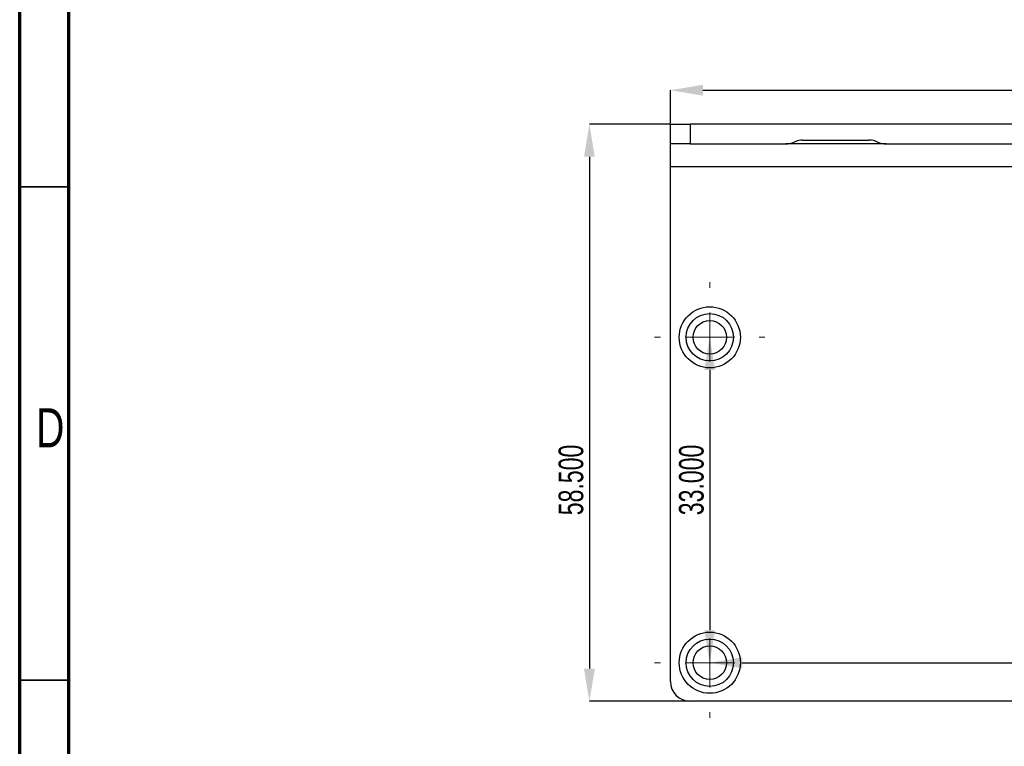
# Model space of a CAD drawing. Header units: millimetres. Extents: x 1643 to 1853, y 2203 to 2490.
# Tile 16 of 31: x 1643 to 1743, y 2339 to 2413. Entities that reach past the tile are written whole.
import ezdxf

# ---------------------------------------------------------------- set-up
doc = ezdxf.new("R2010")
doc.units = ezdxf.units.MM
doc.styles.add('SLDTEXTSTYLE1', font='TXT', dxfattribs={"width": 0.7})
doc.styles.add('SLDTEXTSTYLE2', font='TXT', dxfattribs={"width": 0.75})
doc.dimstyles.new('SLDDIMSTYLE0', dxfattribs={"dimtxt": 2.5, "dimasz": 3.302, "dimexe": 0, "dimexo": 0.0625, "dimtad": 1, "dimdec": 3, "dimrnd": 1e-09, "dimzin": 4, "dimdsep": 46, "dimtxsty": 'SLDTEXTSTYLE1', "dimsah": 1, "dimcen": 0.09, "dimadec": 0, "dimazin": 1, "dimtfac": 1, "dimtdec": 3, "dimtofl": 0, "dimtmove": 0, "dimatfit": 3, "dimfxl": 1, "dimfrac": 2, "dimtolj": 1, "dimtzin": 12, "dimarcsym": 0})

# ---------------------------------------------------------------- blocks, each defined once
blk = doc.blocks.new('*D97')
at = {"color": 0, "linetype": 'Continuous', "lineweight": -2, "transparency": 16777216}
for p, q in [((1708.99, 2402.628), (1708.99, 2406.018)), ((1712.292, 2406.018), (1791.688, 2406.018)), ((1794.99, 2402.628), (1794.99, 2406.018))]:
    blk.add_line(p, q, dxfattribs=at)
at = {"color": 0, "linetype": 'Continuous', "transparency": 16777216}
for points in [[(1712.292, 2406.568), (1712.292, 2405.468), (1708.99, 2406.018)], [(1791.688, 2406.568), (1791.688, 2405.468), (1794.99, 2406.018)]]:
    blk.add_solid(points, dxfattribs=at)
at = {"layer": 'Defpoints', "color": 0, "linetype": 'Continuous', "transparency": 16777216}
for p in [(1794.99, 2406.018), (1708.99, 2402.566), (1794.99, 2402.566)]:
    blk.add_point(p, dxfattribs=at)
at = {"color": 0, "linetype": 'Continuous', "lineweight": 18, "transparency": 16777216, "insert": (1752.003, 2409.143), "char_height": 2.5, "attachment_point": 2, "style": 'SLDTEXTSTYLE1'}
blk.add_mtext('\\A1;86.000', dxfattribs=at)
blk = doc.blocks.new('*D98')
at = {"color": 0, "linetype": 'Continuous', "lineweight": -2, "transparency": 16777216}
for p, q in [((1712.927, 2380.966), (1712.99, 2380.966)), ((1712.99, 2377.664), (1712.99, 2351.268)), ((1712.927, 2347.966), (1712.99, 2347.966))]:
    blk.add_line(p, q, dxfattribs=at)
at = {"color": 0, "linetype": 'Continuous', "transparency": 16777216}
for points in [[(1712.439, 2377.664), (1713.54, 2377.664), (1712.99, 2380.966)], [(1712.439, 2351.268), (1713.54, 2351.268), (1712.99, 2347.966)]]:
    blk.add_solid(points, dxfattribs=at)
at = {"layer": 'Defpoints', "color": 0, "linetype": 'Continuous', "transparency": 16777216}
for p in [(1712.99, 2380.966), (1712.99, 2347.966), (1712.99, 2347.966)]:
    blk.add_point(p, dxfattribs=at)
at = {"color": 0, "linetype": 'Continuous', "lineweight": 18, "transparency": 16777216, "insert": (1709.865, 2366.499), "char_height": 2.5, "attachment_point": 2, "rotation": 90, "style": 'SLDTEXTSTYLE1'}
blk.add_mtext('\\A1;33.000', dxfattribs=at)
blk = doc.blocks.new('*D99')
at = {"color": 0, "linetype": 'Continuous', "lineweight": -2, "transparency": 16777216}
for p, q in [((1712.99, 2348.028), (1712.99, 2347.966)), ((1716.292, 2347.966), (1787.688, 2347.966)), ((1790.99, 2348.028), (1790.99, 2347.966))]:
    blk.add_line(p, q, dxfattribs=at)
at = {"color": 0, "linetype": 'Continuous', "transparency": 16777216}
for points in [[(1716.292, 2348.516), (1716.292, 2347.415), (1712.99, 2347.966)], [(1787.688, 2348.516), (1787.688, 2347.415), (1790.99, 2347.966)]]:
    blk.add_solid(points, dxfattribs=at)
at = {"layer": 'Defpoints', "color": 0, "linetype": 'Continuous', "transparency": 16777216}
for p in [(1712.99, 2347.966), (1790.99, 2347.966), (1790.99, 2347.966)]:
    blk.add_point(p, dxfattribs=at)
at = {"color": 0, "linetype": 'Continuous', "lineweight": 18, "transparency": 16777216, "insert": (1750.328, 2351.091), "char_height": 2.5, "attachment_point": 2, "style": 'SLDTEXTSTYLE1'}
blk.add_mtext('\\A1;78.000', dxfattribs=at)
blk = doc.blocks.new('*D102')
at = {"color": 0, "linetype": 'Continuous', "lineweight": -2, "transparency": 16777216}
for p, q in [((1708.927, 2402.566), (1700.772, 2402.566)), ((1700.772, 2399.264), (1700.772, 2347.368)), ((1710.927, 2344.066), (1700.772, 2344.066))]:
    blk.add_line(p, q, dxfattribs=at)
at = {"color": 0, "linetype": 'Continuous', "transparency": 16777216}
for points in [[(1700.222, 2399.264), (1701.323, 2399.264), (1700.772, 2402.566)], [(1700.222, 2347.368), (1701.323, 2347.368), (1700.772, 2344.066)]]:
    blk.add_solid(points, dxfattribs=at)
at = {"layer": 'Defpoints', "color": 0, "linetype": 'Continuous', "transparency": 16777216}
for p in [(1708.99, 2402.566), (1700.772, 2344.066), (1710.99, 2344.066)]:
    blk.add_point(p, dxfattribs=at)
at = {"color": 0, "linetype": 'Continuous', "lineweight": 18, "transparency": 16777216, "insert": (1697.647, 2366.499), "char_height": 2.5, "attachment_point": 2, "rotation": 90, "style": 'SLDTEXTSTYLE1'}
blk.add_mtext('\\A1;58.500', dxfattribs=at)
blk = doc.blocks.new('SW_CENTERMARKSYMBOL_2')
at = {"color": 0, "linetype": 'Continuous', "lineweight": 18}
for p, q in [((0, 5), (0, 5.599994)), ((0, 0), (0, 2.5)), ((-5, 0), (-5.599994, 0)), ((0, 0), (-2.5, 0)), ((0, 0), (0, -2.5)), ((0, 0), (2.5, 0)), ((5, 0), (5.599994, 0)), ((0, -5), (0, -5.599994))]:
    blk.add_line(p, q, dxfattribs=at)
blk = doc.blocks.new('SW_CENTERMARKSYMBOL_3')
at = {"color": 0, "linetype": 'Continuous', "lineweight": 18}
for p, q in [((0, 5), (0, 5.599994)), ((0, 0), (0, 2.5)), ((-5, 0), (-5.599994, 0)), ((0, 0), (-2.5, 0)), ((0, 0), (0, -2.5)), ((0, 0), (2.5, 0)), ((5, 0), (5.599994, 0)), ((0, -5), (0, -5.599994))]:
    blk.add_line(p, q, dxfattribs=at)

msp = doc.modelspace()

# ---------------------------------------------------------------- linework, layer by layer
at = {"color": 7, "linetype": 'Continuous', "lineweight": 70}
for p, q in [((1642.9605, 2202.7156), (1642.9605, 2489.7156)), ((1647.9605, 2207.7156), (1647.9605, 2484.7156))]:
    msp.add_line(p, q, dxfattribs=at)
at = {"color": 7, "linetype": 'Continuous', "lineweight": 25}
for p, q in [((1708.9896, 2400.5657), (1708.9896, 2402.5657)), ((1708.9896, 2402.5657), (1710.9896, 2402.5657)), ((1710.9896, 2402.5657), (1710.9896, 2400.5657)), ((1792.9897, 2402.5657), (1710.9896, 2402.5657)), ((1710.9896, 2400.5657), (1708.9896, 2400.5657)), ((1708.9896, 2398.2657), (1708.9896, 2400.5657)), ((1710.9896, 2400.5657), (1720.6963, 2400.5657)), ((1730.8834, 2400.5657), (1720.6963, 2400.5657)), ((1722.4398, 2400.9657), (1729.1398, 2400.9657)), ((1730.8834, 2400.5657), (1792.9897, 2400.5657)), ((1794.9897, 2398.2657), (1708.9896, 2398.2657)), ((1708.9896, 2346.0657), (1708.9896, 2398.2657)), ((1792.9897, 2344.0657), (1710.9896, 2344.0657))]:
    msp.add_line(p, q, dxfattribs=at)
at = {"color": 7, "linetype": 'Continuous', "lineweight": 35}
for p, q in [((1647.9605, 2396.2156), (1642.9605, 2396.2156)), ((1647.9605, 2346.2156), (1642.9605, 2346.2156))]:
    msp.add_line(p, q, dxfattribs=at)
at = {"color": 7, "linetype": 'Continuous', "lineweight": 25}
for centre, radius in [((1712.9896, 2380.9658), 3.1), ((1712.9896, 2380.9658), 2.4), ((1712.9896, 2380.9658), 1.7), ((1712.9896, 2347.9657), 3.1), ((1712.9896, 2347.9657), 2.4), ((1712.9896, 2347.9657), 1.7)]:
    msp.add_circle(centre, radius, dxfattribs=at)
for centre, start, end in [((1720.6963, 2402.5657), 270, 295.841933), ((1722.4398, 2398.9657), 90, 115.841933), ((1729.1398, 2398.9657), 64.158067, 90), ((1730.8834, 2402.5657), 244.158067, 270), ((1710.9896, 2346.0657), 180, 270)]:
    msp.add_arc(centre, 2, start, end, dxfattribs=at)

# ---------------------------------------------------------------- block references
at = {"color": 7, "linetype": 'Continuous', "lineweight": 0}
for name, p in [('SW_CENTERMARKSYMBOL_3', (1712.9896, 2380.9658)), ('SW_CENTERMARKSYMBOL_2', (1712.9896, 2347.9657))]:
    msp.add_blockref(name, p, dxfattribs=at)

# ---------------------------------------------------------------- texts
at = {"color": 7, "linetype": 'Continuous', "lineweight": 0, "insert": (1646.0599, 2373.7757), "char_height": 3.9687, "attachment_point": 2, "style": 'SLDTEXTSTYLE2'}
msp.add_mtext('D', dxfattribs=at)

# ---------------------------------------------------------------- dimensions: what is measured, and where the dimension line sits
at = {"color": 7, "linetype": 'Continuous', "lineweight": 18}
for base, p1, p2, picture, middle in [((1794.9897, 2406.0181), (1708.9896, 2402.5657), (1794.9897, 2402.5657), '*D97', (1752.003, 2406.0181)), ((1790.9896, 2347.9657), (1712.9896, 2347.9657), (1790.9896, 2347.9657), '*D99', (1750.3279, 2347.9657))]:
    dim = msp.add_linear_dim(base=base, p1=p1, p2=p2, dimstyle='SLDDIMSTYLE0', dxfattribs=at)
    dim.commit()
    dim.dimension.update_dxf_attribs({"geometry": picture, "text_midpoint": middle, "dimtype": 160})
for base, p1, p2, picture, middle in [((1700.7725, 2344.0657), (1708.9896, 2402.5657), (1710.9896, 2344.0657), '*D102', (1700.7725, 2366.499)), ((1712.9896, 2347.9657), (1712.9896, 2380.9658), (1712.9896, 2347.9657), '*D98', (1712.9896, 2366.499))]:
    dim = msp.add_linear_dim(base=base, p1=p1, p2=p2, angle=90, dimstyle='SLDDIMSTYLE0', dxfattribs=at)
    dim.commit()
    dim.dimension.update_dxf_attribs({"geometry": picture, "text_midpoint": middle, "dimtype": 160})

doc.saveas('drawing.dxf')
